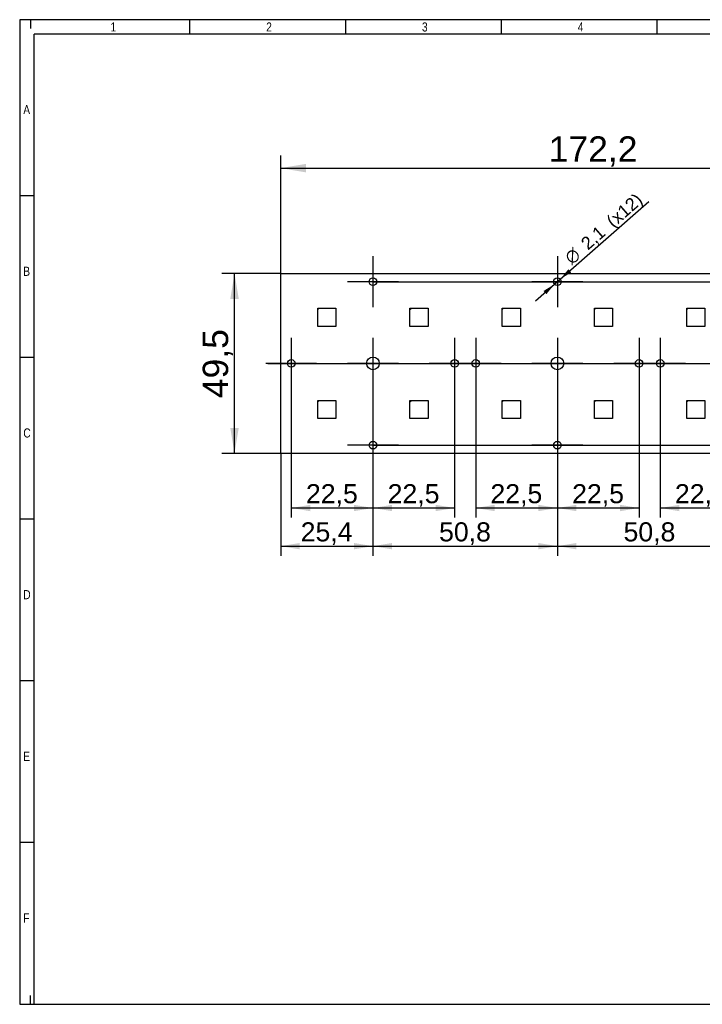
# Model space of a CAD drawing. Header units: millimetres. Extents: x 16 to 406, y 5 to 285.
# Tile 1 of 3: x 16 to 204, y 14 to 285. Entities that reach past the tile are written whole.
import ezdxf
from ezdxf.enums import TextEntityAlignment as Align
from ezdxf.lldxf.tags import DXFTag

# ---------------------------------------------------------------- set-up
doc = ezdxf.new("R2010")
doc.units = ezdxf.units.MM
for name, color, linetype in [('10', 7, 'Continuous'), ('Default', 7, 'Continuous'), ('RECLED_173X50MM_', 7, 'Continuous')]:
    doc.layers.add(name, color=color, linetype=linetype)
doc.styles.add('SEACAD_Arial', font='arial.ttf')
doc.styles.add('SEACAD_Solid_Edge_ANSI1_Symbols', font='semeca1.ttf')
tags = doc.linetypes.add('CENTER2', pattern=[28.575, 19.05, -3.175, 3.175, -3.175]).pattern_tags.tags
tags[10:11] = [DXFTag(74, 4), DXFTag(75, 0), DXFTag(340, '0'), DXFTag(46, 0.0), DXFTag(50, 0.0), DXFTag(44, 0.0), DXFTag(45, 0.0)]
tags[8:9] = [DXFTag(74, 4), DXFTag(75, 0), DXFTag(340, '0'), DXFTag(46, 0.0), DXFTag(50, 0.0), DXFTag(44, 0.0), DXFTag(45, 0.0)]
tags[6:7] = [DXFTag(74, 4), DXFTag(75, 0), DXFTag(340, '0'), DXFTag(46, 0.0), DXFTag(50, 0.0), DXFTag(44, 0.0), DXFTag(45, 0.0)]
tags[4:5] = [DXFTag(74, 4), DXFTag(75, 0), DXFTag(340, '0'), DXFTag(46, 0.0), DXFTag(50, 0.0), DXFTag(44, 0.0), DXFTag(45, 0.0)]
doc.dimstyles.new('ISO', dxfattribs={"dimtxt": 3.5, "dimasz": 3.5, "dimexe": 1.75, "dimexo": 0, "dimgap": 0.875, "dimtad": 1, "dimtxsty": 'SEACAD_Arial', "dimblk1": '_SE_FILLED', "dimblk2": '_SE_FILLED', "dimsah": 1, "dimcen": 1.75, "dimadec": 0, "dimazin": 0, "dimtfac": 0.5, "dimtdec": 3, "dimtmove": 0, "dimatfit": 3, "dimfxl": 1, "dimarcsym": 0})

# ---------------------------------------------------------------- blocks, each defined once
blk = doc.blocks.new('SEANNOT_GROUP')
at = {"layer": 'Default', "color": 7, "linetype": 'CENTER2'}
for p, q in [((112.94, 219.47), (112.94, 205.47)), ((119.94, 212.47), (105.94, 212.47))]:
    blk.add_line(p, q, dxfattribs=at)
blk = doc.blocks.new('SEANNOT_GROUP1')
at = {"layer": 'Default', "color": 7, "linetype": 'CENTER2'}
for p, q in [((163.74, 219.47), (163.74, 205.47)), ((170.74, 212.47), (156.74, 212.47))]:
    blk.add_line(p, q, dxfattribs=at)
blk = doc.blocks.new('SEANNOT_GROUP5')
at = {"layer": 'Default', "color": 7, "linetype": 'CENTER2'}
for p, q in [((192.04, 196.97), (192.04, 182.97)), ((199.04, 189.97), (185.04, 189.97))]:
    blk.add_line(p, q, dxfattribs=at)
blk = doc.blocks.new('SEANNOT_GROUP6')
at = {"layer": 'Default', "color": 7, "linetype": 'CENTER2'}
for p, q in [((186.24, 196.97), (186.24, 182.97)), ((193.24, 189.97), (179.24, 189.97))]:
    blk.add_line(p, q, dxfattribs=at)
blk = doc.blocks.new('SEANNOT_GROUP7')
at = {"layer": 'Default', "color": 7, "linetype": 'CENTER2'}
for p, q in [((163.74, 196.97), (163.74, 182.97)), ((170.74, 189.97), (156.74, 189.97))]:
    blk.add_line(p, q, dxfattribs=at)
blk = doc.blocks.new('SEANNOT_GROUP8')
at = {"layer": 'Default', "color": 7, "linetype": 'CENTER2'}
for p, q in [((141.24, 196.97), (141.24, 182.97)), ((148.24, 189.97), (134.24, 189.97))]:
    blk.add_line(p, q, dxfattribs=at)
blk = doc.blocks.new('SEANNOT_GROUP9')
at = {"layer": 'Default', "color": 7, "linetype": 'CENTER2'}
for p, q in [((135.44, 196.97), (135.44, 182.97)), ((142.44, 189.97), (128.44, 189.97))]:
    blk.add_line(p, q, dxfattribs=at)
blk = doc.blocks.new('SEANNOT_GROUP10')
at = {"layer": 'Default', "color": 7, "linetype": 'CENTER2'}
for p, q in [((112.94, 196.97), (112.94, 182.97)), ((119.94, 189.97), (105.94, 189.97))]:
    blk.add_line(p, q, dxfattribs=at)
blk = doc.blocks.new('SEANNOT_GROUP11')
at = {"layer": 'Default', "color": 7, "linetype": 'CENTER2'}
for p, q in [((90.44, 196.97), (90.44, 182.97)), ((97.44, 189.97), (83.44, 189.97))]:
    blk.add_line(p, q, dxfattribs=at)
blk = doc.blocks.new('SEANNOT_GROUP12')
at = {"layer": 'Default', "color": 7, "linetype": 'CENTER2'}
for p, q in [((112.94, 174.47), (112.94, 160.47)), ((119.94, 167.47), (105.94, 167.47))]:
    blk.add_line(p, q, dxfattribs=at)
blk = doc.blocks.new('SEANNOT_GROUP13')
at = {"layer": 'Default', "color": 7, "linetype": 'CENTER2'}
for p, q in [((163.74, 174.47), (163.74, 160.47)), ((170.74, 167.47), (156.74, 167.47))]:
    blk.add_line(p, q, dxfattribs=at)
blk = doc.blocks.new('SEANNOT_GROUP15')
at = {"layer": 'Default', "color": 7, "linetype": 'CENTER2'}
blk.add_line((84.04, 189.97), (263.24, 189.97), dxfattribs=at)
blk = doc.blocks.new('SE')
at = {"layer": 'RECLED_173X50MM_', "color": 7, "linetype": 'Continuous'}
for p, q in [((87.54, 165.22), (87.54, 214.72)), ((87.54, 214.72), (259.74, 214.72)), ((259.74, 214.72), (259.74, 165.22)), ((97.74, 205.17), (98.14, 205.17)), ((97.74, 204.77), (98.14, 205.17)), ((97.74, 204.77), (97.74, 205.17)), ((97.74, 200.17), (97.74, 204.77)), ((98.14, 205.17), (102.74, 205.17)), ((102.74, 205.17), (102.74, 200.17)), ((123.14, 205.17), (123.54, 205.17)), ((123.14, 204.77), (123.54, 205.17)), ((123.14, 204.77), (123.14, 205.17)), ((123.14, 200.17), (123.14, 204.77)), ((123.54, 205.17), (128.14, 205.17)), ((128.14, 205.17), (128.14, 200.17)), ((148.54, 205.17), (148.94, 205.17)), ((148.54, 204.77), (148.94, 205.17)), ((148.54, 204.77), (148.54, 205.17)), ((148.54, 200.17), (148.54, 204.77)), ((148.94, 205.17), (153.54, 205.17)), ((153.54, 205.17), (153.54, 200.17)), ((173.94, 205.17), (174.34, 205.17)), ((173.94, 204.77), (174.34, 205.17)), ((173.94, 204.77), (173.94, 205.17)), ((173.94, 200.17), (173.94, 204.77)), ((174.34, 205.17), (178.94, 205.17)), ((178.94, 205.17), (178.94, 200.17)), ((199.34, 205.17), (199.74, 205.17)), ((199.34, 204.77), (199.74, 205.17)), ((199.34, 204.77), (199.34, 205.17)), ((199.34, 200.17), (199.34, 204.77)), ((199.74, 205.17), (204.34, 205.17)), ((204.34, 205.17), (204.34, 200.17)), ((224.74, 205.17), (225.14, 205.17)), ((224.74, 204.77), (225.14, 205.17)), ((224.74, 204.77), (224.74, 205.17)), ((224.74, 200.17), (224.74, 204.77)), ((225.14, 205.17), (229.74, 205.17)), ((229.74, 205.17), (229.74, 200.17)), ((102.74, 200.17), (97.74, 200.17)), ((128.14, 200.17), (123.14, 200.17)), ((153.54, 200.17), (148.54, 200.17)), ((178.94, 200.17), (173.94, 200.17)), ((204.34, 200.17), (199.34, 200.17)), ((229.74, 200.17), (224.74, 200.17)), ((241.09, 182.85), (241.09, 181.7)), ((242.2, 182.9), (241.24, 182.9)), ((242.2, 181.65), (241.24, 181.65)), ((242.19, 182.9), (242.19, 183.62)), ((242.21, 183.62), (242.19, 183.62)), ((242.19, 178.9), (242.19, 181.65)), ((242.2, 182.9), (242.2, 181.65)), ((242.21, 183.61), (242.21, 183.62)), ((242.35, 183.61), (242.21, 183.61)), ((242.21, 183.61), (242.21, 183.61)), ((242.21, 176.94), (242.21, 183.61)), ((242.97, 183.6), (242.35, 183.61)), ((242.35, 183.61), (242.35, 176.94)), ((242.79, 184.22), (252.24, 184.22)), ((242.79, 184.22), (242.81, 184.21)), ((243.48, 184.2), (242.81, 184.21)), ((243.13, 183.6), (242.97, 183.6)), ((242.97, 176.95), (242.97, 183.6)), ((243.13, 183.6), (243.13, 176.95)), ((243.27, 184.09), (243.35, 183.93)), ((243.35, 184.11), (250.89, 184.11)), ((243.35, 184.11), (243.35, 183.93)), ((250.83, 183.93), (243.35, 183.93)), ((243.48, 184.2), (253.27, 184.2)), ((243.48, 184.2), (243.48, 184.19)), ((243.48, 184.19), (253.27, 184.19)), ((243.89, 183.52), (243.89, 183.63)), ((244.09, 183.83), (245.19, 183.83)), ((245.19, 183.83), (244.09, 183.83)), ((244.09, 183.83), (244.09, 183.83)), ((244.99, 183.32), (244.09, 183.32)), ((245.19, 183.83), (245.19, 183.52)), ((245.19, 183.83), (245.19, 183.52)), ((245.19, 183.83), (245.19, 183.83)), ((245.19, 183.52), (245.19, 183.52)), ((249.29, 183.58), (249.29, 183.83)), ((249.29, 183.83), (250.63, 183.83)), ((249.3, 183.83), (249.29, 183.83)), ((249.3, 183.58), (249.29, 183.58)), ((250.63, 183.83), (249.3, 183.83)), ((249.3, 183.58), (249.3, 183.83)), ((250.63, 183.38), (249.49, 183.38)), ((249.5, 181.97), (249.5, 182.57)), ((249.53, 182.57), (249.5, 182.57)), ((249.5, 181.97), (249.53, 181.97)), ((249.53, 181.97), (249.53, 182.57)), ((249.65, 181.78), (249.65, 182.77)), ((249.65, 182.77), (249.78, 182.77)), ((249.78, 181.78), (249.65, 181.78)), ((249.78, 182.77), (249.78, 182.34)), ((249.78, 182.34), (249.88, 182.34)), ((249.88, 182.2), (249.78, 182.2)), ((249.78, 182.2), (249.78, 181.78)), ((249.93, 183), (250.53, 183)), ((249.93, 183), (249.93, 182.97)), ((249.93, 182.97), (250.53, 182.97)), ((250.53, 181.57), (249.93, 181.57)), ((249.93, 181.57), (249.93, 181.55)), ((250.01, 182.34), (250.42, 182.34)), ((250.42, 182.2), (250.01, 182.2)), ((250.13, 182.6), (250.13, 182.47)), ((250.29, 182.47), (250.29, 182.6)), ((250.53, 182.97), (250.53, 183)), ((250.53, 181.55), (250.53, 181.57)), ((250.54, 182.34), (250.65, 182.34)), ((250.65, 182.2), (250.54, 182.2)), ((250.63, 183.83), (250.63, 183.83)), ((250.65, 182.34), (250.65, 182.2)), ((250.75, 182.77), (250.73, 182.77)), ((250.73, 182.77), (250.73, 181.77)), ((250.73, 181.77), (250.75, 181.77)), ((250.75, 182.77), (250.75, 181.77)), ((250.83, 183.91), (250.83, 183.93)), ((250.83, 183.63), (250.83, 183.91)), ((250.83, 183.91), (251.11, 183.77)), ((250.83, 183.63), (250.83, 183.58)), ((250.83, 180.96), (250.83, 183.58)), ((250.83, 183.58), (250.83, 183.58)), ((250.89, 184.11), (251.22, 183.91)), ((251.11, 176.78), (251.11, 183.77)), ((253.09, 183.81), (251.45, 183.81)), ((251.45, 183.81), (251.45, 183.69)), ((251.45, 183.69), (251.45, 176.86)), ((253.09, 183.69), (251.45, 183.69)), ((252.24, 184.21), (252.24, 184.22)), ((252.24, 184.21), (252.25, 184.21)), ((253.85, 184.21), (252.24, 184.21)), ((253.09, 183.81), (253.16, 184.04)), ((253.09, 183.69), (253.09, 183.81)), ((253.09, 180.86), (253.09, 183.69)), ((253.28, 183.69), (253.09, 183.69)), ((253.16, 184.04), (253.27, 184.19)), ((253.85, 184.21), (253.27, 184.2)), ((253.27, 184.19), (253.27, 184.2)), ((253.28, 183.69), (253.28, 180.86)), ((253.3, 183.12), (253.3, 181.42)), ((253.89, 182.62), (253.3, 182.62)), ((253.3, 181.92), (253.89, 181.92)), ((253.41, 183.63), (253.57, 183.64)), ((253.46, 184), (254.04, 184.01)), ((253.85, 183.74), (253.52, 183.73)), ((253.57, 183.64), (253.85, 183.74)), ((253.85, 183.34), (254.13, 183.41)), ((254.19, 183.06), (253.89, 183.02)), ((253.89, 182.62), (253.89, 183.02)), ((254.19, 182.62), (253.89, 182.62)), ((253.89, 181.92), (253.89, 182.62)), ((253.89, 181.92), (254.19, 181.92)), ((253.89, 181.52), (253.89, 181.92)), ((254.13, 183.42), (254.13, 183.97)), ((254.19, 183.06), (254.19, 183.82)), ((254.19, 183.03), (254.19, 183.06)), ((254.19, 182.62), (254.19, 183.03)), ((254.19, 181.92), (254.19, 182.62)), ((254.19, 181.51), (254.19, 181.92)), ((97.74, 179.77), (98.14, 179.77)), ((97.74, 179.37), (98.14, 179.77)), ((97.74, 179.37), (97.74, 179.77)), ((97.74, 174.77), (97.74, 179.37)), ((98.14, 179.77), (102.74, 179.77)), ((102.74, 179.77), (102.74, 174.77)), ((123.14, 179.77), (123.54, 179.77)), ((123.14, 179.37), (123.54, 179.77)), ((123.14, 179.37), (123.14, 179.77)), ((123.14, 174.77), (123.14, 179.37)), ((123.54, 179.77), (128.14, 179.77)), ((128.14, 179.77), (128.14, 174.77)), ((148.54, 179.77), (148.94, 179.77)), ((148.54, 179.37), (148.94, 179.77)), ((148.54, 179.37), (148.54, 179.77)), ((148.54, 174.77), (148.54, 179.37)), ((148.94, 179.77), (153.54, 179.77)), ((153.54, 179.77), (153.54, 174.77)), ((173.94, 179.77), (174.34, 179.77)), ((173.94, 179.37), (174.34, 179.77)), ((173.94, 179.37), (173.94, 179.77)), ((173.94, 174.77), (173.94, 179.37)), ((174.34, 179.77), (178.94, 179.77)), ((178.94, 179.77), (178.94, 174.77)), ((199.34, 179.77), (199.74, 179.77)), ((199.34, 179.37), (199.74, 179.77)), ((199.34, 179.37), (199.34, 179.77)), ((199.34, 174.77), (199.34, 179.37)), ((199.74, 179.77), (204.34, 179.77)), ((204.34, 179.77), (204.34, 174.77)), ((224.74, 179.77), (225.14, 179.77)), ((224.74, 179.37), (225.14, 179.77)), ((224.74, 179.37), (224.74, 179.77)), ((224.74, 174.77), (224.74, 179.37)), ((225.14, 179.77), (229.74, 179.77)), ((229.74, 179.77), (229.74, 174.77)), ((242.2, 178.9), (241.24, 178.9)), ((242.2, 178.9), (242.2, 177.65)), ((243.89, 180.92), (243.89, 181.02)), ((243.89, 179.52), (243.89, 179.63)), ((244.09, 181.22), (244.99, 181.22)), ((245.19, 180.72), (244.09, 180.72)), ((244.09, 180.72), (244.09, 180.72)), ((245.19, 180.72), (244.09, 180.72)), ((244.09, 179.83), (245.19, 179.83)), ((245.19, 179.83), (244.09, 179.83)), ((244.09, 179.83), (244.09, 179.83)), ((244.99, 179.32), (244.09, 179.32)), ((245.19, 181.02), (245.19, 180.72)), ((245.19, 180.72), (245.19, 181.02)), ((245.19, 181.02), (245.19, 181.02)), ((245.19, 180.72), (245.19, 180.72)), ((245.19, 179.83), (245.19, 179.52)), ((245.19, 179.52), (245.19, 179.83)), ((245.19, 179.83), (245.19, 179.83)), ((245.19, 179.52), (245.19, 179.52)), ((249.3, 180.97), (249.29, 180.96)), ((249.29, 180.72), (249.29, 180.96)), ((249.3, 180.72), (249.29, 180.72)), ((249.29, 180.72), (250.63, 180.72)), ((249.29, 179.58), (249.29, 179.83)), ((249.29, 179.83), (250.63, 179.83)), ((249.3, 179.83), (249.29, 179.83)), ((249.3, 179.58), (249.29, 179.58)), ((249.3, 180.97), (249.3, 180.72)), ((250.63, 180.72), (249.3, 180.72)), ((249.3, 179.83), (249.3, 179.58)), ((249.3, 179.83), (250.63, 179.83)), ((249.49, 181.16), (250.63, 181.16)), ((250.63, 179.38), (249.49, 179.38)), ((250.53, 181.55), (249.93, 181.55)), ((250.63, 180.72), (250.63, 180.72)), ((250.63, 179.83), (250.63, 179.83)), ((250.83, 180.96), (250.83, 180.92)), ((250.83, 179.63), (250.83, 180.92)), ((250.83, 179.63), (250.83, 179.58)), ((250.83, 176.96), (250.83, 179.58)), ((251.7, 180.13), (251.7, 180.42)), ((251.7, 180.42), (251.9, 180.39)), ((251.7, 180.13), (251.9, 180.16)), ((251.89, 180.3), (251.89, 180.29)), ((251.89, 180.29), (251.9, 180.16)), ((251.96, 180.61), (251.9, 180.39)), ((252.09, 180.86), (253.09, 180.86)), ((252.09, 180.86), (252.09, 180.73)), ((253.09, 180.73), (252.09, 180.73)), ((252.09, 180.73), (252.09, 180.52)), ((252.09, 180.52), (252.09, 180.03)), ((252.09, 180.52), (253.16, 180.52)), ((253.16, 180.03), (252.09, 180.03)), ((252.09, 180.03), (252.09, 179.81)), ((252.09, 179.81), (253.09, 179.81)), ((252.09, 179.81), (252.09, 179.69)), ((253.09, 179.69), (252.09, 179.69)), ((253.09, 180.73), (253.09, 180.86)), ((253.09, 180.86), (253.28, 180.86)), ((253.16, 180.52), (253.09, 180.73)), ((253.09, 179.81), (253.16, 180.03)), ((253.09, 179.69), (253.09, 179.81)), ((253.09, 176.86), (253.09, 179.69)), ((253.28, 179.69), (253.09, 179.69)), ((253.28, 179.69), (253.28, 176.86)), ((253.3, 179.12), (253.3, 177.42)), ((253.57, 180.91), (253.41, 180.91)), ((253.41, 179.63), (253.57, 179.64)), ((253.52, 180.81), (253.85, 180.81)), ((253.85, 179.74), (253.52, 179.73)), ((253.85, 180.81), (253.57, 180.91)), ((253.57, 179.64), (253.85, 179.74)), ((254.13, 181.13), (253.85, 181.2)), ((254.13, 179.42), (253.85, 179.35)), ((253.89, 181.52), (254.19, 181.48)), ((254.19, 179.06), (253.89, 179.02)), ((253.89, 178.62), (253.89, 179.02)), ((254.13, 179.42), (254.13, 181.13)), ((254.19, 181.48), (254.19, 181.51)), ((254.19, 180.69), (254.19, 181.48)), ((254.19, 180.69), (254.19, 180.67)), ((254.19, 179.88), (254.19, 179.85)), ((254.19, 179.06), (254.19, 179.85)), ((254.19, 179.03), (254.19, 179.06)), ((254.19, 178.62), (254.19, 179.03)), ((241.09, 178.85), (241.09, 177.7)), ((242.2, 177.65), (241.24, 177.65)), ((242.19, 176.92), (242.19, 177.65)), ((242.19, 176.92), (242.21, 176.92)), ((242.21, 176.94), (242.35, 176.94)), ((242.21, 176.92), (242.21, 176.94)), ((242.21, 176.94), (242.21, 176.94)), ((242.35, 176.94), (242.97, 176.95)), ((242.81, 176.34), (242.79, 176.32)), ((242.79, 176.32), (252.24, 176.32)), ((242.81, 176.34), (243.48, 176.35)), ((242.97, 176.95), (243.13, 176.95)), ((243.27, 176.46), (243.35, 176.62)), ((243.27, 176.46), (243.27, 176.45)), ((243.35, 176.62), (250.83, 176.62)), ((243.35, 176.62), (243.35, 176.44)), ((250.89, 176.44), (243.35, 176.44)), ((253.27, 176.35), (243.48, 176.35)), ((243.48, 176.35), (243.48, 176.35)), ((243.48, 176.35), (253.27, 176.35)), ((243.89, 176.92), (243.89, 177.02)), ((244.09, 177.22), (244.99, 177.22)), ((245.19, 176.72), (244.09, 176.72)), ((244.09, 176.72), (244.09, 176.72)), ((245.19, 176.72), (244.09, 176.72)), ((245.19, 177.02), (245.19, 176.72)), ((245.19, 177.02), (245.19, 177.02)), ((245.19, 177.02), (245.19, 176.72)), ((245.19, 176.72), (245.19, 176.72)), ((249.3, 176.97), (249.29, 176.96)), ((249.29, 176.72), (249.29, 176.96)), ((249.3, 176.72), (249.29, 176.72)), ((249.29, 176.72), (250.63, 176.72)), ((249.3, 176.72), (249.3, 176.97)), ((250.63, 176.72), (249.3, 176.72)), ((249.49, 177.16), (250.63, 177.16)), ((250.63, 176.72), (250.63, 176.72)), ((250.83, 176.96), (250.83, 176.92)), ((250.83, 176.96), (250.83, 176.96)), ((250.83, 176.64), (250.83, 176.92)), ((251.22, 176.64), (250.89, 176.44)), ((251.45, 176.86), (253.09, 176.86)), ((251.45, 176.86), (251.45, 176.73)), ((253.09, 176.73), (251.45, 176.73)), ((252.25, 176.33), (252.24, 176.33)), ((252.24, 176.32), (252.24, 176.33)), ((252.24, 176.33), (253.85, 176.33)), ((253.09, 176.73), (253.09, 176.86)), ((253.09, 176.86), (253.28, 176.86)), ((253.16, 176.51), (253.09, 176.73)), ((253.27, 176.35), (253.16, 176.51)), ((253.27, 176.35), (253.85, 176.33)), ((253.27, 176.35), (253.27, 176.35)), ((253.89, 178.62), (253.3, 178.62)), ((253.3, 177.92), (253.89, 177.92)), ((253.57, 176.91), (253.41, 176.91)), ((254.04, 176.53), (253.46, 176.55)), ((253.52, 176.81), (253.85, 176.81)), ((253.85, 176.81), (253.57, 176.91)), ((254.13, 177.13), (253.85, 177.2)), ((253.89, 177.92), (253.89, 178.62)), ((254.19, 178.62), (253.89, 178.62)), ((253.89, 177.52), (253.89, 177.92)), ((253.89, 177.92), (254.19, 177.92)), ((253.89, 177.52), (254.19, 177.48)), ((254.13, 176.57), (254.13, 177.13)), ((254.19, 177.92), (254.19, 178.62)), ((254.19, 177.51), (254.19, 177.92)), ((254.19, 177.48), (254.19, 177.51)), ((254.19, 176.73), (254.19, 177.48)), ((102.74, 174.77), (97.74, 174.77)), ((128.14, 174.77), (123.14, 174.77)), ((153.54, 174.77), (148.54, 174.77)), ((178.94, 174.77), (173.94, 174.77)), ((204.34, 174.77), (199.34, 174.77)), ((229.74, 174.77), (224.74, 174.77)), ((259.74, 165.22), (87.54, 165.22))]:
    blk.add_line(p, q, dxfattribs=at)
for centre, radius in [((112.94, 212.47), 1.05), ((163.74, 212.47), 1.05), ((214.54, 212.47), 1.05), ((90.44, 189.97), 1.05), ((112.94, 189.97), 1.75), ((135.44, 189.97), 1.05), ((141.24, 189.97), 1.05), ((163.74, 189.97), 1.75), ((186.24, 189.97), 1.05), ((192.04, 189.97), 1.05), ((214.54, 189.97), 1.75), ((237.04, 189.97), 1.05), ((246.14, 181.32), 0.657), ((246.14, 181.32), 0.586), ((246.14, 181.32), 0.552), ((246.14, 181.32), 0.55), ((246.14, 177.32), 0.657), ((246.14, 177.32), 0.586), ((246.14, 177.32), 0.552), ((246.14, 177.32), 0.55), ((112.94, 167.47), 1.05), ((163.74, 167.47), 1.05), ((214.54, 167.47), 1.05)]:
    blk.add_circle(centre, radius, dxfattribs=at)
for centre, radius, start, end in [((241.24, 182.65), 0.25, 90, 126.8699), ((241.24, 181.9), 0.25, 233.1301, 270), ((242.81, 183.61), 0.6, 90.004, 179.9956), ((243.55, 183.59), 0.581, 119.457, 178.84), ((243.34, 183.9), 0.213, 87.5513, 111.0362), ((244.09, 183.52), 0.2, 180, 270), ((249.93, 182.57), 0.426, 90, 180), ((249.93, 181.97), 0.426, 180, 270), ((249.93, 182.57), 0.4, 90, 180), ((249.93, 181.97), 0.4, 180, 270), ((250.21, 182.27), 0.337, 104.2042, 168.6727), ((250.21, 182.27), 0.337, 191.3273, 348.6727), ((250.21, 182.27), 0.217, 112.432, 162.2153), ((250.21, 182.27), 0.217, 197.7847, 342.2153), ((250.21, 182.27), 0.337, 11.3273, 75.7958), ((250.21, 182.27), 0.217, 17.7847, 67.568), ((250.53, 182.77), 0.226, 0, 90), ((250.53, 182.77), 0.2, 0, 90), ((250.53, 181.77), 0.2, 270, 0), ((250.53, 181.77), 0.226, 270, 360), ((251.66, 183.76), 0.848, 155.6734, 168.4245), ((251.48, 183.59), 0.416, 128.9398, 154.2406), ((251.46, 184.52), 0.832, 245.0685, 269.2655), ((251.47, 184.18), 0.363, 227.5953, 267.0776), ((253.06, 183.57), 0.249, 29.2716, 83.1726), ((253.1, 183.78), 0.262, 19.7317, 77.0474), ((253.25, 183.99), 0.207, 3.1147, 84.8365), ((254.18, 183.44), 0.935, 152.0828, 164.2359), ((253.66, 183.72), 0.346, 126.1301, 153.8376), ((253.85, 183.88), 0.334, 46.0862, 90.7925), ((253.84, 184.02), 0.195, 358.4846, 87.9947), ((252.93, 183.06), 0.97, 358.0249, 17.1465), ((253.81, 183.85), 0.378, 9.6947, 37.3605), ((253.45, 183.12), 0.741, 355.7637, 23.6318), ((241.24, 178.65), 0.25, 90, 126.8699), ((244.09, 181.02), 0.2, 90, 180), ((244.09, 179.52), 0.2, 180, 270), ((252.56, 180.32), 0.668, 174.1343, 181.3005), ((253.06, 180.98), 0.249, 276.8284, 330.7273), ((253.06, 179.57), 0.249, 29.2767, 83.1684), ((253.11, 180.77), 0.253, 281.5705, 340.7471), ((253.11, 179.78), 0.253, 19.2531, 78.4293), ((254.2, 179.43), 0.962, 153.0574, 164.1819), ((252.32, 180.27), 1.1, 338.1484, 21.8517), ((252.78, 181.51), 1.12, 344.1159, 0.7245), ((252.91, 179.06), 0.986, 358.1205, 17.0508), ((253.45, 181.43), 0.742, 336.3726, 4.2627), ((253.44, 179.12), 0.758, 355.9497, 23.3956), ((256.03, 180.27), 1.88, 167.923, 192.103), ((256.42, 180.27), 2.26, 170.3484, 189.6847), ((241.24, 177.9), 0.25, 233.1301, 270), ((242.81, 176.94), 0.6, 180.0044, 269.9972), ((243.57, 176.97), 0.593, 181.8595, 239.9225), ((243.35, 176.65), 0.213, 248.6596, 272.1387), ((244.09, 177.02), 0.2, 90, 180), ((250.34, 177.93), 1.39, 290.5133, 303.6746), ((251.25, 176.66), 0.427, 186.3279, 211.9726), ((251.46, 176.03), 0.829, 90.6971, 114.9695), ((251.47, 176.37), 0.368, 93.1464, 132.1822), ((253.06, 176.98), 0.249, 276.8293, 330.7266), ((253.11, 176.75), 0.252, 281.6615, 341.5714), ((253.25, 176.56), 0.207, 275.1481, 356.8921), ((254.18, 177.11), 0.934, 195.762, 207.932), ((253.66, 176.83), 0.346, 206.1713, 233.8588), ((253.85, 176.67), 0.334, 269.1872, 313.9663), ((252.78, 177.51), 1.12, 344.1161, 0.7254), ((253.84, 176.53), 0.195, 272.0087, 1.5161), ((253.83, 176.69), 0.364, 313.708, 351.2949), ((253.97, 176.55), 0.167, 312.1258, 8.1629), ((253.45, 177.43), 0.741, 336.3608, 4.2684)]:
    blk.add_arc(centre, radius, start, end, dxfattribs=at)
for centre, major_axis, ratio, start_param, end_param in [((242.79, 183.62), (0.424, -0.424), 0.999924, 2.35623, 3.926978), ((242.81, 183.61), (0.006, 0.6), 0.766027, 0.013567, 1.579437), ((244.09, 183.63), (0, -0.2), 0.999994, 3.141593, 4.712389), ((244.09, 183.63), (0, -0.2), 0.999994, 3.141593, 4.712375), ((244.99, 183.52), (-0.2, 0), 0.999848, 1.570796, 3.141593), ((244.99, 183.52), (-0.2, 0), 0.999848, 1.570796, 3.141593), ((249.49, 183.58), (0.141, -0.141), 0.999695, 3.926839, 5.497939), ((249.5, 183.58), (0.141, -0.141), 0.999695, 3.932239, 4.712389), ((250.63, 183.63), (0, -0.2), 0.999994, 1.570796, 3.141593), ((250.63, 183.63), (0, -0.2), 0.999994, 1.570796, 3.141593), ((250.63, 183.58), (0, -0.2), 0.999848, 0, 1.570796), ((252.24, 183.62), (0, 0.6), 0.999962, 6.103357, 6.283185), ((253.27, 184), (-0.005, 0.2), 0.939661, 4.689874, 6.25773), ((254.04, 183.11), (-0.001, -0.902), 0.342128, 2.840825, 3.150345), ((253.95, 183.97), (-0.134, -0.148), 0.8975, 2.254597, 3.141363), ((244.09, 180.92), (0, 0.2), 0.999994, 1.570796, 3.141593), ((244.09, 180.92), (0, 0.2), 0.999994, 1.570796, 3.141593), ((244.09, 179.63), (0, -0.2), 0.999994, 3.141593, 4.712389), ((244.09, 179.63), (0, -0.2), 0.999994, 3.141593, 4.712389), ((244.99, 181.02), (-0.2, 0), 0.999848, 3.141593, 4.712389), ((244.99, 181.02), (-0.2, 0), 0.999848, 3.141593, 4.712389), ((244.99, 179.52), (-0.2, 0), 0.999848, 1.570796, 3.141593), ((244.99, 179.52), (-0.2, 0), 0.999848, 1.570796, 3.141593), ((249.49, 180.96), (0.141, 0.141), 0.999695, 0.785246, 2.356347), ((249.49, 179.58), (0.141, -0.141), 0.999695, 3.926838, 5.497939), ((249.5, 180.97), (0.141, 0.141), 0.999695, 1.570796, 2.356347), ((249.5, 179.58), (0.141, -0.141), 0.999695, 3.926838, 4.712389), ((250.63, 180.96), (0, 0.2), 0.999848, 4.712389, 6.283185), ((250.63, 180.92), (0, 0.2), 0.999994, 3.141593, 4.712389), ((250.63, 180.92), (0, 0.2), 0.999994, 3.141593, 4.712389), ((250.63, 179.63), (0, -0.2), 0.999994, 1.570796, 3.141593), ((250.63, 179.63), (0, -0.2), 0.999994, 1.570796, 3.141593), ((250.63, 179.58), (0, -0.2), 0.999848, 0, 1.570796), ((252.09, 180.36), (-0.2, 0), 0.821429, 4.712389, 6.100671), ((252.09, 180.19), (0.2, 0), 0.821429, 3.324107, 4.712389), ((253.52, 181.47), (0, -0.938), 0.34202, -0.859272, -0.576897), ((242.79, 176.92), (0.424, 0.424), 0.999924, 2.356207, 3.926956), ((242.81, 176.94), (-0.006, 0.6), 0.766027, 1.562157, 3.128038), ((244.09, 176.92), (0, 0.2), 0.999994, 1.570796, 3.141593), ((244.09, 176.92), (0, 0.2), 0.999994, 1.57081, 3.141593), ((244.99, 177.02), (-0.2, 0), 0.999848, 3.141593, 4.712389), ((244.99, 177.02), (-0.2, 0), 0.999848, 3.141593, 4.712389), ((249.49, 176.96), (0.141, 0.141), 0.999695, 0.785246, 2.356347), ((249.5, 176.97), (0.141, 0.141), 0.999695, 1.570796, 2.356347), ((250.63, 176.96), (0, 0.2), 0.999848, 4.712389, 6.283185), ((250.63, 176.92), (0, 0.2), 0.999994, 3.141593, 4.712389), ((250.63, 176.92), (0, 0.2), 0.999994, 3.141593, 4.712389), ((252.24, 176.92), (0, 0.6), 0.999962, 3.141593, 3.321418), ((253.27, 176.55), (0.005, 0.2), 0.939661, 3.166998, 4.734915), ((254.04, 177.43), (0, 0.9), 0.34204, 3.132956, 3.443098), ((253.99, 176.73), (0.2, 0), 0.754543, 6.071728, 6.283069)]:
    blk.add_ellipse(centre, major_axis=major_axis, ratio=ratio, start_param=start_param, end_param=end_param, dxfattribs=at)
for points, degree in [([(243.13, 183.6), (243.13, 183.65), (243.15, 183.73), (243.22, 183.84), (243.3, 183.9), (243.35, 183.93)], 3), ([(254.13, 181.13), (254.02, 180.81), (253.85, 180.81)], 2), ([(253.85, 179.74), (254.02, 179.74), (254.13, 179.42)], 2), ([(243.35, 176.62), (243.3, 176.65), (243.22, 176.71), (243.15, 176.82), (243.13, 176.9), (243.13, 176.95)], 3), ([(250.83, 176.64), (250.83, 176.63), (250.83, 176.63), (250.83, 176.62), (250.83, 176.62), (250.83, 176.62)], 3), ([(254.13, 177.13), (254.02, 176.81), (253.85, 176.81)], 2)]:
    blk.add_open_spline(points, degree=degree, dxfattribs=at)
for points, degree, knots in [([(243.27, 184.09), (243.28, 184.11), (243.29, 184.13), (243.32, 184.16), (243.35, 184.18), (243.4, 184.2), (243.45, 184.2), (243.48, 184.2)], 3, [0, 0, 0, 0, 0.233305, 0.418726, 0.557587, 0.771407, 1, 1, 1, 1]), ([(243.48, 184.19), (243.47, 184.19), (243.45, 184.19), (243.42, 184.19), (243.4, 184.18), (243.38, 184.17), (243.37, 184.15), (243.36, 184.13), (243.35, 184.12), (243.35, 184.11)], 3, [0, 0, 0, 0, 0.113395, 0.227464, 0.348898, 0.483291, 0.634809, 0.806373, 1, 1, 1, 1]), ([(253.3, 183.12), (253.3, 183.37), (253.36, 183.55), (253.43, 183.73), (253.52, 183.73)], 2, [0, 0, 0, 0.5, 0.5, 1, 1, 1]), ([(253.85, 183.34), (253.84, 183.37), (253.82, 183.41), (253.79, 183.47), (253.75, 183.53), (253.71, 183.57), (253.66, 183.61), (253.62, 183.63), (253.58, 183.63), (253.57, 183.64)], 3, [0, 0, 0, 0, 0.119171, 0.246227, 0.381178, 0.524029, 0.674783, 0.83344, 1, 1, 1, 1]), ([(253.85, 183.74), (253.93, 183.74), (254, 183.65), (254.08, 183.57), (254.13, 183.42)], 2, [0, 0, 0, 0.5, 0.5, 1, 1, 1]), ([(254.19, 183.82), (254.19, 183.83), (254.19, 183.87), (254.18, 183.91), (254.16, 183.95), (254.14, 183.96), (254.13, 183.97)], 3, [0, 0, 0, 0, 0.244606, 0.491396, 0.742515, 1, 1, 1, 1]), ([(251.7, 180.42), (251.74, 180.6), (251.84, 180.72), (251.89, 180.78), (251.96, 180.82), (252.02, 180.85), (252.09, 180.86)], 2, [0, 0, 0, 0.5, 0.5, 0.75, 0.75, 1, 1, 1]), ([(252.09, 179.69), (251.95, 179.7), (251.84, 179.82), (251.79, 179.88), (251.75, 179.96), (251.72, 180.04), (251.7, 180.13)], 2, [0, 0, 0, 0.5, 0.5, 0.75, 0.75, 1, 1, 1]), ([(251.9, 180.16), (251.9, 180.14), (251.91, 180.09), (251.93, 180.01), (251.96, 179.95), (251.99, 179.89), (252.02, 179.85), (252.06, 179.83), (252.08, 179.82), (252.09, 179.81)], 3, [0, 0, 0, 0, 0.180622, 0.363866, 0.549849, 0.69593, 0.816556, 0.915955, 1, 1, 1, 1]), ([(252.09, 180.73), (252.09, 180.73), (252.07, 180.73), (252.05, 180.72), (252.02, 180.7), (251.99, 180.66), (251.98, 180.63), (251.96, 180.61)], 3, [0, 0, 0, 0, 0.116292, 0.245911, 0.39736, 0.643352, 1, 1, 1, 1]), ([(253.16, 180.03), (253.17, 180.04), (253.18, 180.06), (253.2, 180.1), (253.22, 180.14), (253.23, 180.19), (253.23, 180.24), (253.23, 180.3), (253.23, 180.35), (253.22, 180.4), (253.2, 180.45), (253.18, 180.49), (253.17, 180.51), (253.16, 180.52)], 3, [0, 0, 0, 0, 0.095482, 0.187791, 0.277611, 0.365684, 0.452798, 0.539767, 0.627407, 0.716518, 0.80786, 0.90214, 1, 1, 1, 1]), ([(253.52, 180.81), (253.43, 180.82), (253.36, 181), (253.3, 181.17), (253.3, 181.42)], 2, [0, 0, 0, 0.5, 0.5, 1, 1, 1]), ([(253.3, 179.12), (253.3, 179.37), (253.36, 179.55), (253.43, 179.73), (253.52, 179.73)], 2, [0, 0, 0, 0.5, 0.5, 1, 1, 1]), ([(253.57, 180.91), (253.58, 180.91), (253.61, 180.91), (253.65, 180.93), (253.68, 180.95), (253.73, 181), (253.79, 181.07), (253.83, 181.16), (253.85, 181.2)], 3, [0, 0, 0, 0, 0.13162, 0.259649, 0.384096, 0.504969, 0.752582, 1, 1, 1, 1]), ([(253.85, 179.35), (253.84, 179.37), (253.82, 179.41), (253.79, 179.47), (253.75, 179.53), (253.71, 179.57), (253.66, 179.61), (253.62, 179.63), (253.58, 179.63), (253.57, 179.64)], 3, [0, 0, 0, 0, 0.119189, 0.246257, 0.381214, 0.524065, 0.674813, 0.833458, 1, 1, 1, 1]), ([(243.48, 176.35), (243.47, 176.35), (243.44, 176.35), (243.4, 176.35), (243.37, 176.36), (243.33, 176.38), (243.3, 176.4), (243.28, 176.43), (243.27, 176.45)], 3, [0, 0, 0, 0, 0.122214, 0.238699, 0.352338, 0.466231, 0.68875, 1, 1, 1, 1]), ([(243.35, 176.44), (243.36, 176.43), (243.36, 176.41), (243.38, 176.38), (243.4, 176.37), (243.44, 176.36), (243.47, 176.35), (243.48, 176.35)], 3, [0, 0, 0, 0, 0.264912, 0.488067, 0.676456, 0.841557, 1, 1, 1, 1]), ([(253.52, 176.81), (253.43, 176.82), (253.36, 177), (253.3, 177.17), (253.3, 177.42)], 2, [0, 0, 0, 0.5, 0.5, 1, 1, 1]), ([(253.57, 176.91), (253.58, 176.91), (253.61, 176.91), (253.65, 176.93), (253.68, 176.95), (253.73, 177), (253.79, 177.07), (253.83, 177.16), (253.85, 177.2)], 3, [0, 0, 0, 0, 0.13162, 0.259649, 0.384096, 0.504969, 0.752582, 1, 1, 1, 1]), ([(254.13, 176.57), (254.14, 176.58), (254.16, 176.59), (254.17, 176.62), (254.19, 176.65), (254.19, 176.69), (254.19, 176.72), (254.19, 176.73)], 3, [0, 0, 0, 0, 0.206395, 0.408543, 0.607471, 0.804252, 1, 1, 1, 1])]:
    blk.add_open_spline(points, degree=degree, knots=knots, dxfattribs=at)
blk.add_rational_spline([(251.11, 176.78), (251.14, 176.72), (251.18, 176.67), (251.22, 176.64)], [1.05939443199, 0.980194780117, 0.980201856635, 1.05941566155], degree=3, dxfattribs=at)
blk = doc.blocks.new('DMBLK45')
at = {"layer": 'Default', "linetype": 'Continuous'}
for points in [[(273.05, 207.22), (272.18, 212.47), (271.3, 207.22)], [(273.05, 172.72), (271.3, 172.72), (272.18, 167.47)]]:
    blk.add_hatch(color=7, dxfattribs=at).paths.add_polyline_path(points)
at = {"layer": 'Default', "color": 7, "linetype": 'Continuous'}
for p, q in [((112.94, 212.47), (274.8, 212.47)), ((272.18, 212.47), (272.18, 167.47)), ((112.94, 167.47), (274.8, 167.47))]:
    blk.add_line(p, q, dxfattribs=at)
at = {"layer": 'Default', "color": 7, "linetype": 'Continuous', "style": 'SEACAD_Arial'}
blk.add_text('45', height=5.25, rotation=90, dxfattribs=at).set_placement((265.62, 185.86), align=Align.TOP_LEFT)
blk = doc.blocks.new('_SE_FILLED')
at = {"color": 0}
blk.add_line((0, 0), (-1, 0), dxfattribs=at)
blk.add_solid([(0, 0), (-1, -0.1665), (-1, 0.1665), (0, 0)], dxfattribs=at)
blk = doc.blocks.new('DMBLK46')
at = {"layer": 'Default', "linetype": 'Continuous'}
for points in [[(73.66, 207.72), (75.99, 207.72), (74.82, 214.72)], [(73.66, 172.22), (74.82, 165.22), (75.99, 172.22)]]:
    blk.add_hatch(color=7, dxfattribs=at).paths.add_polyline_path(points)
at = {"layer": 'Default', "color": 7, "linetype": 'Continuous'}
for p, q in [((87.54, 214.72), (71.32, 214.72)), ((74.82, 165.22), (74.82, 214.72)), ((87.54, 165.22), (71.32, 165.22))]:
    blk.add_line(p, q, dxfattribs=at)
at = {"layer": 'Default', "color": 7, "linetype": 'Continuous', "style": 'SEACAD_Arial'}
blk.add_text('49,5', height=7, rotation=90, dxfattribs=at).set_placement((66.07, 180.39), align=Align.TOP_LEFT)
blk = doc.blocks.new('DMBLK47')
at = {"layer": 'Default', "linetype": 'Continuous'}
for points in [[(94.54, 244.89), (87.54, 243.72), (94.54, 242.55)], [(252.74, 244.89), (252.74, 242.55), (259.74, 243.72)]]:
    blk.add_hatch(color=7, dxfattribs=at).paths.add_polyline_path(points)
at = {"layer": 'Default', "color": 7, "linetype": 'Continuous'}
for p, q in [((87.54, 214.72), (87.54, 247.22)), ((259.74, 214.72), (259.74, 247.22)), ((87.54, 243.72), (259.74, 243.72))]:
    blk.add_line(p, q, dxfattribs=at)
at = {"layer": 'Default', "color": 7, "linetype": 'Continuous', "style": 'SEACAD_Arial'}
blk.add_text('172,2', height=7, dxfattribs=at).set_placement((161.32, 252.47), align=Align.TOP_LEFT)
blk = doc.blocks.new('DMBLK48')
at = {"layer": 'Default', "linetype": 'Continuous'}
for points in [[(166.78, 215.91), (164.53, 213.16), (167.55, 215.03)], [(159.94, 209.92), (160.7, 209.04), (162.95, 211.78)]]:
    blk.add_hatch(color=7, dxfattribs=at).paths.add_polyline_path(points)
at = {"layer": 'Default', "color": 7, "linetype": 'Continuous'}
for p, q in [((164.53, 213.16), (188.96, 234.54)), ((157.69, 207.17), (164.53, 213.16))]:
    blk.add_line(p, q, dxfattribs=at)
for s, style, p in [('(x12)', 'SEACAD_Arial', (176.85, 229.76)), ('2,1', 'SEACAD_Arial', (169.85, 223.64)), ('O', 'SEACAD_Solid_Edge_ANSI1_Symbols', (165.34, 219.69))]:
    blk.add_text(s, height=3.5, rotation=41.1933, dxfattribs=dict(at, style=style)).set_placement(p, align=Align.TOP_LEFT)
blk = doc.blocks.new('DMBLK49')
at = {"layer": 'Default', "linetype": 'Continuous'}
for points in [[(95.69, 149.3), (95.69, 151.05), (90.44, 150.18)], [(107.69, 149.3), (112.94, 150.18), (107.69, 151.05)]]:
    blk.add_hatch(color=7, dxfattribs=at).paths.add_polyline_path(points)
at = {"layer": 'Default', "color": 7, "linetype": 'Continuous'}
for p, q in [((90.44, 189.97), (90.44, 147.55)), ((112.94, 189.97), (112.94, 147.55)), ((90.44, 150.18), (112.94, 150.18))]:
    blk.add_line(p, q, dxfattribs=at)
at = {"layer": 'Default', "color": 7, "linetype": 'Continuous', "style": 'SEACAD_Arial'}
blk.add_text('22,5', height=5.25, dxfattribs=at).set_placement((94.5, 156.74), align=Align.TOP_LEFT)
blk = doc.blocks.new('DMBLK50')
at = {"layer": 'Default', "linetype": 'Continuous'}
for points in [[(118.19, 149.3), (118.19, 151.05), (112.94, 150.18)], [(130.19, 149.3), (135.44, 150.18), (130.19, 151.05)]]:
    blk.add_hatch(color=7, dxfattribs=at).paths.add_polyline_path(points)
at = {"layer": 'Default', "color": 7, "linetype": 'Continuous'}
for p, q in [((112.94, 189.97), (112.94, 147.55)), ((135.44, 189.97), (135.44, 147.55)), ((112.94, 150.18), (135.44, 150.18))]:
    blk.add_line(p, q, dxfattribs=at)
at = {"layer": 'Default', "color": 7, "linetype": 'Continuous', "style": 'SEACAD_Arial'}
blk.add_text('22,5', height=5.25, dxfattribs=at).set_placement((117, 156.74), align=Align.TOP_LEFT)
blk = doc.blocks.new('DMBLK51')
at = {"layer": 'Default', "linetype": 'Continuous'}
for points in [[(146.49, 149.3), (146.49, 151.05), (141.24, 150.18)], [(158.49, 149.3), (163.74, 150.18), (158.49, 151.05)]]:
    blk.add_hatch(color=7, dxfattribs=at).paths.add_polyline_path(points)
at = {"layer": 'Default', "color": 7, "linetype": 'Continuous'}
for p, q in [((141.24, 189.97), (141.24, 147.55)), ((163.74, 189.97), (163.74, 147.55)), ((141.24, 150.18), (163.74, 150.18))]:
    blk.add_line(p, q, dxfattribs=at)
at = {"layer": 'Default', "color": 7, "linetype": 'Continuous', "style": 'SEACAD_Arial'}
blk.add_text('22,5', height=5.25, dxfattribs=at).set_placement((145.3, 156.74), align=Align.TOP_LEFT)
blk = doc.blocks.new('DMBLK52')
at = {"layer": 'Default', "linetype": 'Continuous'}
for points in [[(168.99, 149.3), (168.99, 151.05), (163.74, 150.18)], [(180.99, 149.3), (186.24, 150.18), (180.99, 151.05)]]:
    blk.add_hatch(color=7, dxfattribs=at).paths.add_polyline_path(points)
at = {"layer": 'Default', "color": 7, "linetype": 'Continuous'}
for p, q in [((163.74, 189.97), (163.74, 147.55)), ((186.24, 189.97), (186.24, 147.55)), ((163.74, 150.18), (186.24, 150.18))]:
    blk.add_line(p, q, dxfattribs=at)
at = {"layer": 'Default', "color": 7, "linetype": 'Continuous', "style": 'SEACAD_Arial'}
blk.add_text('22,5', height=5.25, dxfattribs=at).set_placement((167.8, 156.74), align=Align.TOP_LEFT)
blk = doc.blocks.new('DMBLK54')
at = {"layer": 'Default', "linetype": 'Continuous'}
for points in [[(92.79, 138.8), (92.79, 140.55), (87.54, 139.68)], [(107.69, 138.8), (112.94, 139.68), (107.69, 140.55)]]:
    blk.add_hatch(color=7, dxfattribs=at).paths.add_polyline_path(points)
at = {"layer": 'Default', "color": 7, "linetype": 'Continuous'}
for p, q in [((112.94, 189.97), (112.94, 137.05)), ((87.54, 165.22), (87.54, 137.05)), ((87.54, 139.68), (112.94, 139.68))]:
    blk.add_line(p, q, dxfattribs=at)
at = {"layer": 'Default', "color": 7, "linetype": 'Continuous', "style": 'SEACAD_Arial'}
blk.add_text('25,4', height=5.25, dxfattribs=at).set_placement((93.05, 146.24), align=Align.TOP_LEFT)
blk = doc.blocks.new('DMBLK55')
at = {"layer": 'Default', "linetype": 'Continuous'}
for points in [[(118.19, 138.8), (118.19, 140.55), (112.94, 139.68)], [(158.49, 138.8), (163.74, 139.68), (158.49, 140.55)]]:
    blk.add_hatch(color=7, dxfattribs=at).paths.add_polyline_path(points)
at = {"layer": 'Default', "color": 7, "linetype": 'Continuous'}
for p, q in [((112.94, 189.97), (112.94, 137.05)), ((163.74, 189.97), (163.74, 137.05)), ((112.94, 139.68), (163.74, 139.68))]:
    blk.add_line(p, q, dxfattribs=at)
at = {"layer": 'Default', "color": 7, "linetype": 'Continuous', "style": 'SEACAD_Arial'}
blk.add_text('50,8', height=5.25, dxfattribs=at).set_placement((131.15, 146.24), align=Align.TOP_LEFT)
blk = doc.blocks.new('DMBLK56')
at = {"layer": 'Default', "linetype": 'Continuous'}
for points in [[(168.99, 138.8), (168.99, 140.55), (163.74, 139.68)], [(209.29, 138.8), (214.54, 139.68), (209.29, 140.55)]]:
    blk.add_hatch(color=7, dxfattribs=at).paths.add_polyline_path(points)
at = {"layer": 'Default', "color": 7, "linetype": 'Continuous'}
for p, q in [((163.74, 189.97), (163.74, 137.05)), ((214.54, 189.97), (214.54, 137.05)), ((163.74, 139.68), (214.54, 139.68))]:
    blk.add_line(p, q, dxfattribs=at)
at = {"layer": 'Default', "color": 7, "linetype": 'Continuous', "style": 'SEACAD_Arial'}
blk.add_text('50,8', height=5.25, dxfattribs=at).set_placement((181.95, 146.24), align=Align.TOP_LEFT)
blk = doc.blocks.new('DMBLK57')
at = {"layer": 'Default', "linetype": 'Continuous'}
for points in [[(197.29, 149.3), (197.29, 151.05), (192.04, 150.18)], [(209.29, 149.3), (214.54, 150.18), (209.29, 151.05)]]:
    blk.add_hatch(color=7, dxfattribs=at).paths.add_polyline_path(points)
at = {"layer": 'Default', "color": 7, "linetype": 'Continuous'}
for p, q in [((192.04, 189.97), (192.04, 147.55)), ((214.54, 189.97), (214.54, 147.55)), ((192.04, 150.18), (214.54, 150.18))]:
    blk.add_line(p, q, dxfattribs=at)
at = {"layer": 'Default', "color": 7, "linetype": 'Continuous', "style": 'SEACAD_Arial'}
blk.add_text('22,5', height=5.25, dxfattribs=at).set_placement((196.1, 156.74), align=Align.TOP_LEFT)

msp = doc.modelspace()

# ---------------------------------------------------------------- linework, layer by layer
at = {"layer": '10', "color": 7, "linetype": 'Continuous'}
for p, q in [((18.666, 284.578), (18.666, 282.156)), ((62.555, 280.578), (62.555, 284.578)), ((105.444, 280.578), (105.444, 284.578)), ((148.333, 280.578), (148.333, 284.578)), ((191.222, 280.578), (191.222, 284.578)), ((405.666, 280.578), (19.666, 280.578)), ((19.666, 13.578), (19.666, 280.578)), ((19.666, 236.078), (15.666, 236.078)), ((19.666, 191.578), (15.666, 191.578)), ((19.666, 147.078), (15.666, 147.078)), ((19.666, 102.578), (15.666, 102.578)), ((19.666, 58.078), (15.666, 58.078)), ((18.666, 13.578), (18.666, 15.999))]:
    msp.add_line(p, q, dxfattribs=at)
msp.add_lwpolyline([(405.666, 13.577), (405.666, 284.577), (15.666, 284.577), (15.666, 13.577), (405.666, 13.577)], dxfattribs=at)

# ---------------------------------------------------------------- block references
at = {"layer": 'Default'}
for name in ['SEANNOT_GROUP', 'SEANNOT_GROUP1', 'SE', 'SEANNOT_GROUP11', 'SEANNOT_GROUP10', 'SEANNOT_GROUP9', 'SEANNOT_GROUP8', 'SEANNOT_GROUP7', 'SEANNOT_GROUP6', 'SEANNOT_GROUP5', 'SEANNOT_GROUP15', 'SEANNOT_GROUP12', 'SEANNOT_GROUP13']:
    msp.add_blockref(name, (0, 0), dxfattribs=at)

# ---------------------------------------------------------------- texts
at = {"layer": '10', "char_height": 2.5, "attachment_point": 1, "style": 'SEACAD_Arial'}
for s, insert, width in [('{\\farial rounded mt|b0||i0||c0|p34;\\C7;\\H2.50000002;\\W0.8;1}', (40.666, 283.828), 1.52175), ('{\\farial rounded mt|b0||i0||c0|p34;\\C7;\\H2.50000002;\\W0.8;2}', (83.555, 283.828), 1.52175), ('{\\farial rounded mt|b0||i0||c0|p34;\\C7;\\H2.50000002;\\W0.8;3}', (126.444, 283.828), 1.52175), ('{\\farial rounded mt|b0||i0||c0|p34;\\C7;\\H2.50000002;\\W0.8;4}', (169.333, 283.828), 1.52175), ('{\\farial rounded mt|b0||i0||c0|p34;\\C7;\\H2.50000002;\\W0.8;A}', (16.666, 261.078), 1.79349), ('{\\farial rounded mt|b0||i0||c0|p34;\\C7;\\H2.50000002;\\W0.8;B}', (16.666, 216.578), 1.79349), ('{\\farial rounded mt|b0||i0||c0|p34;\\C7;\\H2.50000002;\\W0.8;C}', (16.666, 172.078), 1.95653), ('{\\farial rounded mt|b0||i0||c0|p34;\\C7;\\H2.50000002;\\W0.8;D}', (16.666, 127.578), 1.95653), ('{\\farial rounded mt|b0||i0||c0|p34;\\C7;\\H2.50000002;\\W0.8;E}', (16.666, 83.078), 1.79349), ('{\\farial rounded mt|b0||i0||c0|p34;\\C7;\\H2.50000002;\\W0.8;F}', (16.666, 38.578), 1.63044)]:
    msp.add_mtext(s, dxfattribs=dict(at, insert=insert, width=width))

# ---------------------------------------------------------------- dimensions: what is measured, and where the dimension line sits
at = {"layer": 'Default', "color": 7, "linetype": 'Continuous'}
for base, p1, p2, angle, override, picture, middle in [((87.544, 243.721), (87.544, 214.723), (259.744, 214.723), 0, {"dimtxt": 7, "dimasz": 7, "dimexe": 3.5, "dimgap": 1.75, "dimcen": 3.5}, 'DMBLK47', (173.644, 243.721)), ((74.824, 165.223), (87.544, 165.223), (87.544, 214.723), 90, {"dimtxt": 7, "dimasz": 7, "dimexe": 3.5, "dimgap": 1.75, "dimcen": 3.5}, 'DMBLK46', (74.824, 189.973)), ((272.179, 212.473), (112.944, 212.473), (112.944, 167.473), 270, {"dimtxt": 5.25, "dimasz": 5.25, "dimexe": 2.625, "dimgap": 1.3125, "dimcen": 2.625}, 'DMBLK45', (272.179, 189.973)), ((90.444, 150.177), (90.444, 189.973), (112.944, 189.973), 0, {"dimtxt": 5.25, "dimasz": 5.25, "dimexe": 2.625, "dimgap": 1.3125, "dimcen": 2.625}, 'DMBLK49', (101.694, 150.177)), ((112.944, 150.177), (112.944, 189.973), (135.444, 189.973), 0, {"dimtxt": 5.25, "dimasz": 5.25, "dimexe": 2.625, "dimgap": 1.3125, "dimcen": 2.625}, 'DMBLK50', (124.194, 150.177)), ((112.944, 139.677), (112.944, 189.973), (163.744, 189.973), 0, {"dimtxt": 5.25, "dimasz": 5.25, "dimexe": 2.625, "dimgap": 1.3125, "dimcen": 2.625}, 'DMBLK55', (138.344, 139.677)), ((141.244, 150.177), (141.244, 189.973), (163.744, 189.973), 0, {"dimtxt": 5.25, "dimasz": 5.25, "dimexe": 2.625, "dimgap": 1.3125, "dimcen": 2.625}, 'DMBLK51', (152.494, 150.177)), ((163.744, 150.177), (163.744, 189.973), (186.244, 189.973), 0, {"dimtxt": 5.25, "dimasz": 5.25, "dimexe": 2.625, "dimgap": 1.3125, "dimcen": 2.625}, 'DMBLK52', (174.994, 150.177)), ((163.744, 139.677), (163.744, 189.973), (214.544, 189.973), 0, {"dimtxt": 5.25, "dimasz": 5.25, "dimexe": 2.625, "dimgap": 1.3125, "dimcen": 2.625}, 'DMBLK56', (189.144, 139.677)), ((192.044, 150.177), (192.044, 189.973), (214.544, 189.973), 0, {"dimtxt": 5.25, "dimasz": 5.25, "dimexe": 2.625, "dimgap": 1.3125, "dimcen": 2.625}, 'DMBLK57', (203.294, 150.177))]:
    dim = msp.add_linear_dim(base=base, p1=p1, p2=p2, angle=angle, text='\\A1;<>', dimstyle='ISO', override=override, dxfattribs=at)
    dim.commit()
    dim.dimension.update_dxf_attribs({"geometry": picture, "text_midpoint": middle, "dimtype": 161})
dim = msp.add_diameter_dim_2p(p1=(162.954, 211.782), p2=(164.534, 213.165), text='\\A1;<> (x12)', dimstyle='ISO', override={"dimtmove": 1, "dimtolj": 1}, dxfattribs=at)
dim.commit()
dim.dimension.update_dxf_attribs({"geometry": 'DMBLK48', "text_midpoint": (167.302, 215.587), "dimtype": 163})
dim = msp.add_linear_dim(base=(112.944, 139.677), p1=(87.544, 165.223), p2=(112.944, 189.973), text='\\A1;<>', dimstyle='ISO', override={"dimtxt": 5.25, "dimasz": 5.25, "dimexe": 2.625, "dimgap": 1.3125, "dimcen": 2.625}, dxfattribs=at)
dim.commit()
dim.dimension.update_dxf_attribs({"geometry": 'DMBLK54', "text_midpoint": (100.244, 139.677), "dimtype": 160})

doc.saveas('drawing.dxf')
